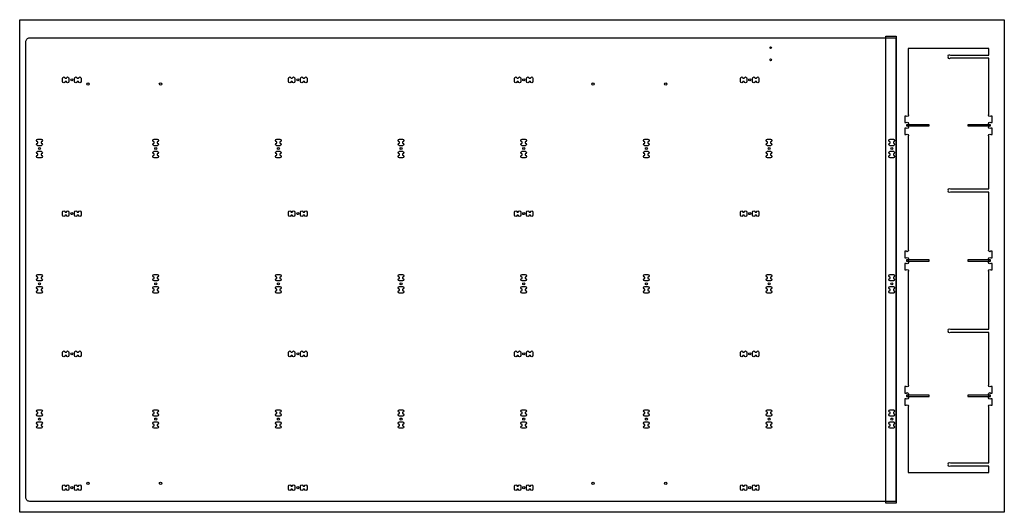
# Model space of a CAD drawing. Header units: millimetres. Extents: x 0 to 2440, y 0 to 1220.
import ezdxf

# ---------------------------------------------------------------- set-up
doc = ezdxf.new("R2010")
doc.units = ezdxf.units.MM
doc.header["$MEASUREMENT"] = 0
for name, color, linetype, true_color in [('Cutout', 3, 'Continuous', 0x00ff00), ('Material', 254, 'Continuous', 0xe6e6e6), ('Pocket 4', 5, 'Continuous', 0x0000ff), ('Pocket 9', 4, 'Continuous', 0x00ffff)]:
    doc.layers.add(name, color=color, linetype=linetype, true_color=true_color)

msp = doc.modelspace()

# ---------------------------------------------------------------- linework, layer by layer
at = {"layer": 'Cutout'}
for points in [[(2146.2, 1175), (2171.2, 1175), (2171.2, 27), (2146.2, 27), (25, 27, -0.414214), (15, 37), (15, 1165, -0.414214), (25, 1175)], [(2201.8, 98.4), (2401.8, 98.4), (2401.8, 114.4), (2306.3, 114.4, -0.899463), (2301.3, 118.4, -0.899463), (2306.3, 122.4), (2401.8, 122.4), (2401.8, 260.9, -1), (2406.3, 265.4), (2409.8, 265.4), (2409.8, 281.4), (2406.3, 281.4, -1), (2401.8, 285.9), (2401.8, 290.9, -1), (2406.3, 295.4), (2409.8, 295.4), (2409.8, 311.4), (2406.3, 311.4, -1), (2401.8, 315.9), (2401.8, 445.7), (2306.3, 445.7, -0.899463), (2301.3, 449.7, -0.899463), (2306.3, 453.7), (2401.8, 453.7), (2401.8, 595.9, -1), (2406.3, 600.4), (2409.8, 600.4), (2409.8, 616.4), (2406.3, 616.4, -1), (2401.8, 620.9), (2401.8, 625.9, -1), (2406.3, 630.4), (2409.8, 630.4), (2409.8, 646.4), (2406.3, 646.4, -1), (2401.8, 650.9), (2401.8, 793.1), (2306.3, 793.1, -0.899463), (2301.3, 797.1, -0.899463), (2306.3, 801.1), (2401.8, 801.1), (2401.8, 930.9, -1), (2406.3, 935.4), (2409.8, 935.4), (2409.8, 951.4), (2406.3, 951.4, -1), (2401.8, 955.9), (2401.8, 960.9, -1), (2406.3, 965.4), (2409.8, 965.4), (2409.8, 981.4), (2406.3, 981.4, -1), (2401.8, 985.9), (2401.8, 1124.4), (2306.3, 1124.4, -0.899463), (2301.3, 1128.4, -0.899463), (2306.3, 1132.4), (2401.8, 1132.4), (2401.8, 1148.4), (2201.8, 1148.4), (2201.8, 985.9, -1), (2197.2, 981.4), (2193.8, 981.4), (2193.8, 965.4), (2197.2, 965.4, -1), (2201.8, 960.9), (2201.8, 955.9, -1), (2197.2, 951.4), (2193.8, 951.4), (2193.8, 935.4), (2197.2, 935.4, -1), (2201.8, 930.9), (2201.8, 650.9, -1), (2197.2, 646.4), (2193.8, 646.4), (2193.8, 630.4), (2197.2, 630.4, -1), (2201.8, 625.9), (2201.8, 620.9, -1), (2197.2, 616.4), (2193.8, 616.4), (2193.8, 600.4), (2197.2, 600.4, -1), (2201.8, 595.9), (2201.8, 315.9, -1), (2197.2, 311.4), (2193.8, 311.4), (2193.8, 295.4), (2197.2, 295.4, -1), (2201.8, 290.9), (2201.8, 285.9, -1), (2197.2, 281.4), (2193.8, 281.4), (2193.8, 265.4), (2197.2, 265.4, -1), (2201.8, 260.9)], [(115.6, 1075, -1), (122, 1075), (122, 1067, -1), (115.6, 1067), (112.4, 1067, -1), (106, 1067), (106, 1075, -1), (112.4, 1075)], [(145.6, 1075, -1), (152, 1075), (152, 1067, -1), (145.6, 1067), (142.4, 1067, -1), (136, 1067), (136, 1075, -1), (142.4, 1075)], [(675.6, 1075, -1), (682, 1075), (682, 1067, -1), (675.6, 1067), (672.4, 1067, -1), (666, 1067), (666, 1075, -1), (672.4, 1075)], [(705.6, 1075, -1), (712, 1075), (712, 1067, -1), (705.6, 1067), (702.4, 1067, -1), (696, 1067), (696, 1075, -1), (702.4, 1075)], [(1235.6, 1075, -1), (1242, 1075), (1242, 1067, -1), (1235.6, 1067), (1232.4, 1067, -1), (1226, 1067), (1226, 1075, -1), (1232.4, 1075)], [(1265.6, 1075, -1), (1272, 1075), (1272, 1067, -1), (1265.6, 1067), (1262.4, 1067, -1), (1256, 1067), (1256, 1075, -1), (1262.4, 1075)], [(1795.6, 1075, -1), (1802, 1075), (1802, 1067, -1), (1795.6, 1067), (1792.4, 1067, -1), (1786, 1067), (1786, 1075, -1), (1792.4, 1075)], [(1822.4, 1067, -1), (1816, 1067), (1816, 1075, -1), (1822.4, 1075), (1825.6, 1075, -1), (1832, 1075), (1832, 1067, -1), (1825.6, 1067)], [(45, 908, -1), (45, 914.4), (45, 917.6, -1), (45, 924), (53, 924, -1), (53, 917.6), (53, 914.4, -1), (53, 908)], [(333, 908, -1), (333, 914.4), (333, 917.6, -1), (333, 924), (341, 924, -1), (341, 917.6), (341, 914.4, -1), (341, 908)], [(645, 924, -1), (645, 917.6), (645, 914.4, -1), (645, 908), (637, 908, -1), (637, 914.4), (637, 917.6, -1), (637, 924)], [(949, 924, -1), (949, 917.6), (949, 914.4, -1), (949, 908), (941, 908, -1), (941, 914.4), (941, 917.6, -1), (941, 924)], [(1245, 917.6, -1), (1245, 924), (1253, 924, -1), (1253, 917.6), (1253, 914.4, -1), (1253, 908), (1245, 908, -1), (1245, 914.4)], [(1549, 917.6, -1), (1549, 924), (1557, 924, -1), (1557, 917.6), (1557, 914.4, -1), (1557, 908), (1549, 908, -1), (1549, 914.4)], [(1853, 917.6, -1), (1853, 924), (1861, 924, -1), (1861, 917.6), (1861, 914.4, -1), (1861, 908), (1853, 908, -1), (1853, 914.4)], [(2157, 908, -1), (2157, 914.4), (2157, 917.6, -1), (2157, 924), (2165, 924, -1), (2165, 917.6), (2165, 914.4, -1), (2165, 908)], [(53, 894, -1), (53, 887.6), (53, 884.4, -1), (53, 878), (45, 878, -1), (45, 884.4), (45, 887.6, -1), (45, 894)], [(333, 887.6, -1), (333, 894), (341, 894, -1), (341, 887.6), (341, 884.4, -1), (341, 878), (333, 878, -1), (333, 884.4)], [(645, 894, -1), (645, 887.6), (645, 884.4, -1), (645, 878), (637, 878, -1), (637, 884.4), (637, 887.6, -1), (637, 894)], [(941, 887.6, -1), (941, 894), (949, 894, -1), (949, 887.6), (949, 884.4, -1), (949, 878), (941, 878, -1), (941, 884.4)], [(1245, 887.6, -1), (1245, 894), (1253, 894, -1), (1253, 887.6), (1253, 884.4, -1), (1253, 878), (1245, 878, -1), (1245, 884.4)], [(1549, 887.6, -1), (1549, 894), (1557, 894, -1), (1557, 887.6), (1557, 884.4, -1), (1557, 878), (1549, 878, -1), (1549, 884.4)], [(1853, 887.6, -1), (1853, 894), (1861, 894, -1), (1861, 887.6), (1861, 884.4, -1), (1861, 878), (1853, 878, -1), (1853, 884.4)], [(2165, 884.4, -1), (2165, 878), (2157, 878, -1), (2157, 884.4), (2157, 887.6, -1), (2157, 894), (2165, 894, -1), (2165, 887.6)], [(106, 743.7, -1), (112.4, 743.7), (115.6, 743.7, -1), (122, 743.7), (122, 735.7, -1), (115.6, 735.7), (112.4, 735.7, -1), (106, 735.7)], [(145.6, 743.7, -1), (152, 743.7), (152, 735.7, -1), (145.6, 735.7), (142.4, 735.7, -1), (136, 735.7), (136, 743.7, -1), (142.4, 743.7)], [(682, 735.7, -1), (675.6, 735.7), (672.4, 735.7, -1), (666, 735.7), (666, 743.7, -1), (672.4, 743.7), (675.6, 743.7, -1), (682, 743.7)], [(705.6, 743.7, -1), (712, 743.7), (712, 735.7, -1), (705.6, 735.7), (702.4, 735.7, -1), (696, 735.7), (696, 743.7, -1), (702.4, 743.7)], [(1242, 735.7, -1), (1235.6, 735.7), (1232.4, 735.7, -1), (1226, 735.7), (1226, 743.7, -1), (1232.4, 743.7), (1235.6, 743.7, -1), (1242, 743.7)], [(1265.6, 743.7, -1), (1272, 743.7), (1272, 735.7, -1), (1265.6, 735.7), (1262.4, 735.7, -1), (1256, 735.7), (1256, 743.7, -1), (1262.4, 743.7)], [(1802, 735.7, -1), (1795.6, 735.7), (1792.4, 735.7, -1), (1786, 735.7), (1786, 743.7, -1), (1792.4, 743.7), (1795.6, 743.7, -1), (1802, 743.7)], [(1822.4, 735.7, -1), (1816, 735.7), (1816, 743.7, -1), (1822.4, 743.7), (1825.6, 743.7, -1), (1832, 743.7), (1832, 735.7, -1), (1825.6, 735.7)], [(45, 582.6, -1), (45, 589), (53, 589, -1), (53, 582.6), (53, 579.4, -1), (53, 573), (45, 573, -1), (45, 579.4)], [(341, 589, -1), (341, 582.6), (341, 579.4, -1), (341, 573), (333, 573, -1), (333, 579.4), (333, 582.6, -1), (333, 589)], [(645, 589, -1), (645, 582.6), (645, 579.4, -1), (645, 573), (637, 573, -1), (637, 579.4), (637, 582.6, -1), (637, 589)], [(949, 589, -1), (949, 582.6), (949, 579.4, -1), (949, 573), (941, 573, -1), (941, 579.4), (941, 582.6, -1), (941, 589)], [(1245, 582.6, -1), (1245, 589), (1253, 589, -1), (1253, 582.6), (1253, 579.4, -1), (1253, 573), (1245, 573, -1), (1245, 579.4)], [(1549, 582.6, -1), (1549, 589), (1557, 589, -1), (1557, 582.6), (1557, 579.4, -1), (1557, 573), (1549, 573, -1), (1549, 579.4)], [(1853, 582.6, -1), (1853, 589), (1861, 589, -1), (1861, 582.6), (1861, 579.4, -1), (1861, 573), (1853, 573, -1), (1853, 579.4)], [(2165, 579.4, -1), (2165, 573), (2157, 573, -1), (2157, 579.4), (2157, 582.6, -1), (2157, 589), (2165, 589, -1), (2165, 582.6)], [(53, 559, -1), (53, 552.6), (53, 549.4, -1), (53, 543), (45, 543, -1), (45, 549.4), (45, 552.6, -1), (45, 559)], [(341, 549.4, -1), (341, 543), (333, 543, -1), (333, 549.4), (333, 552.6, -1), (333, 559), (341, 559, -1), (341, 552.6)], [(645, 549.4, -1), (645, 543), (637, 543, -1), (637, 549.4), (637, 552.6, -1), (637, 559), (645, 559, -1), (645, 552.6)], [(949, 549.4, -1), (949, 543), (941, 543, -1), (941, 549.4), (941, 552.6, -1), (941, 559), (949, 559, -1), (949, 552.6)], [(1253, 559, -1), (1253, 552.6), (1253, 549.4, -1), (1253, 543), (1245, 543, -1), (1245, 549.4), (1245, 552.6, -1), (1245, 559)], [(1557, 559, -1), (1557, 552.6), (1557, 549.4, -1), (1557, 543), (1549, 543, -1), (1549, 549.4), (1549, 552.6, -1), (1549, 559)], [(1861, 559, -1), (1861, 552.6), (1861, 549.4, -1), (1861, 543), (1853, 543, -1), (1853, 549.4), (1853, 552.6, -1), (1853, 559)], [(2157, 552.6, -1), (2157, 559), (2165, 559, -1), (2165, 552.6), (2165, 549.4, -1), (2165, 543), (2157, 543, -1), (2157, 549.4)], [(112.4, 388.3, -1), (106, 388.3), (106, 396.3, -1), (112.4, 396.3), (115.6, 396.3, -1), (122, 396.3), (122, 388.3, -1), (115.6, 388.3)], [(145.6, 396.3, -1), (152, 396.3), (152, 388.3, -1), (145.6, 388.3), (142.4, 388.3, -1), (136, 388.3), (136, 396.3, -1), (142.4, 396.3)], [(682, 388.3, -1), (675.6, 388.3), (672.4, 388.3, -1), (666, 388.3), (666, 396.3, -1), (672.4, 396.3), (675.6, 396.3, -1), (682, 396.3)], [(705.6, 396.3, -1), (712, 396.3), (712, 388.3, -1), (705.6, 388.3), (702.4, 388.3, -1), (696, 388.3), (696, 396.3, -1), (702.4, 396.3)], [(1242, 388.3, -1), (1235.6, 388.3), (1232.4, 388.3, -1), (1226, 388.3), (1226, 396.3, -1), (1232.4, 396.3), (1235.6, 396.3, -1), (1242, 396.3)], [(1265.6, 396.3, -1), (1272, 396.3), (1272, 388.3, -1), (1265.6, 388.3), (1262.4, 388.3, -1), (1256, 388.3), (1256, 396.3, -1), (1262.4, 396.3)], [(1802, 388.3, -1), (1795.6, 388.3), (1792.4, 388.3, -1), (1786, 388.3), (1786, 396.3, -1), (1792.4, 396.3), (1795.6, 396.3, -1), (1802, 396.3)], [(1822.4, 388.3, -1), (1816, 388.3), (1816, 396.3, -1), (1822.4, 396.3), (1825.6, 396.3, -1), (1832, 396.3), (1832, 388.3, -1), (1825.6, 388.3)], [(53, 244.4, -1), (53, 238), (45, 238, -1), (45, 244.4), (45, 247.6, -1), (45, 254), (53, 254, -1), (53, 247.6)], [(341, 254, -1), (341, 247.6), (341, 244.4, -1), (341, 238), (333, 238, -1), (333, 244.4), (333, 247.6, -1), (333, 254)], [(645, 254, -1), (645, 247.6), (645, 244.4, -1), (645, 238), (637, 238, -1), (637, 244.4), (637, 247.6, -1), (637, 254)], [(949, 254, -1), (949, 247.6), (949, 244.4, -1), (949, 238), (941, 238, -1), (941, 244.4), (941, 247.6, -1), (941, 254)], [(1245, 247.6, -1), (1245, 254), (1253, 254, -1), (1253, 247.6), (1253, 244.4, -1), (1253, 238), (1245, 238, -1), (1245, 244.4)], [(1549, 247.6, -1), (1549, 254), (1557, 254, -1), (1557, 247.6), (1557, 244.4, -1), (1557, 238), (1549, 238, -1), (1549, 244.4)], [(1853, 247.6, -1), (1853, 254), (1861, 254, -1), (1861, 247.6), (1861, 244.4, -1), (1861, 238), (1853, 238, -1), (1853, 244.4)], [(2165, 244.4, -1), (2165, 238), (2157, 238, -1), (2157, 244.4), (2157, 247.6, -1), (2157, 254), (2165, 254, -1), (2165, 247.6)], [(45, 208, -1), (45, 214.4), (45, 217.6, -1), (45, 224), (53, 224, -1), (53, 217.6), (53, 214.4, -1), (53, 208)], [(341, 214.4, -1), (341, 208), (333, 208, -1), (333, 214.4), (333, 217.6, -1), (333, 224), (341, 224, -1), (341, 217.6)], [(645, 214.4, -1), (645, 208), (637, 208, -1), (637, 214.4), (637, 217.6, -1), (637, 224), (645, 224, -1), (645, 217.6)], [(949, 214.4, -1), (949, 208), (941, 208, -1), (941, 214.4), (941, 217.6, -1), (941, 224), (949, 224, -1), (949, 217.6)], [(1253, 224, -1), (1253, 217.6), (1253, 214.4, -1), (1253, 208), (1245, 208, -1), (1245, 214.4), (1245, 217.6, -1), (1245, 224)], [(1557, 224, -1), (1557, 217.6), (1557, 214.4, -1), (1557, 208), (1549, 208, -1), (1549, 214.4), (1549, 217.6, -1), (1549, 224)], [(1861, 224, -1), (1861, 217.6), (1861, 214.4, -1), (1861, 208), (1853, 208, -1), (1853, 214.4), (1853, 217.6, -1), (1853, 224)], [(2157, 217.6, -1), (2157, 224), (2165, 224, -1), (2165, 217.6), (2165, 214.4, -1), (2165, 208), (2157, 208, -1), (2157, 214.4)], [(115.6, 65, -1), (122, 65), (122, 57, -1), (115.6, 57), (112.4, 57, -1), (106, 57), (106, 65, -1), (112.4, 65)], [(145.6, 65, -1), (152, 65), (152, 57, -1), (145.6, 57), (142.4, 57, -1), (136, 57), (136, 65, -1), (142.4, 65)], [(675.6, 65, -1), (682, 65), (682, 57, -1), (675.6, 57), (672.4, 57, -1), (666, 57), (666, 65, -1), (672.4, 65)], [(705.6, 65, -1), (712, 65), (712, 57, -1), (705.6, 57), (702.4, 57, -1), (696, 57), (696, 65, -1), (702.4, 65)], [(1235.6, 65, -1), (1242, 65), (1242, 57, -1), (1235.6, 57), (1232.4, 57, -1), (1226, 57), (1226, 65, -1), (1232.4, 65)], [(1265.6, 65, -1), (1272, 65), (1272, 57, -1), (1265.6, 57), (1262.4, 57, -1), (1256, 57), (1256, 65, -1), (1262.4, 65)], [(1795.6, 65, -1), (1802, 65), (1802, 57, -1), (1795.6, 57), (1792.4, 57, -1), (1786, 57), (1786, 65, -1), (1792.4, 65)], [(1822.4, 57, -1), (1816, 57), (1816, 65, -1), (1822.4, 65), (1825.6, 65, -1), (1832, 65), (1832, 57, -1), (1825.6, 57)]]:
    msp.add_lwpolyline(points, format="xyb", close=True, dxfattribs=at)
for centre, radius in [((1861, 1150.6), 2.1), ((1861, 1120.6), 2.1), ((129, 1071), 2.5), ((169, 1060.5), 3), ((349, 1060.5), 3), ((689, 1071), 2.5), ((1249, 1071), 2.5), ((1421, 1060.5), 3), ((1601, 1060.5), 3), ((1809, 1071), 2.5), ((49, 901), 2.5), ((337, 901), 2.5), ((641, 901), 2.5), ((945, 901), 2.5), ((1249, 901), 2.5), ((1553, 901), 2.5), ((1857, 901), 2.5), ((2161, 901), 2.5), ((129, 739.7), 2.5), ((689, 739.7), 2.5), ((1249, 739.7), 2.5), ((1809, 739.7), 2.5), ((49, 566), 2.5), ((337, 566), 2.5), ((641, 566), 2.5), ((945, 566), 2.5), ((1249, 566), 2.5), ((1553, 566), 2.5), ((1857, 566), 2.5), ((2161, 566), 2.5), ((129, 392.3), 2.5), ((689, 392.3), 2.5), ((1249, 392.3), 2.5), ((1809, 392.3), 2.5), ((49, 231), 2.5), ((337, 231), 2.5), ((641, 231), 2.5), ((945, 231), 2.5), ((1249, 231), 2.5), ((1553, 231), 2.5), ((1857, 231), 2.5), ((2161, 231), 2.5), ((169, 71.5), 3), ((349, 71.5), 3), ((1421, 71.5), 3), ((1601, 71.5), 3), ((129, 61), 2.5), ((689, 61), 2.5), ((1249, 61), 2.5), ((1809, 61), 2.5)]:
    msp.add_circle(centre, radius, dxfattribs=at)
at = {"layer": 'Material'}
msp.add_lwpolyline([(0, 1220), (2440, 1220), (2440, 0), (0, 0)], close=True, dxfattribs=at)
at = {"layer": 'Pocket 4'}
msp.add_lwpolyline([(2172.2, 23), (2146.2, 23), (2146.2, 1179), (2172.2, 1179)], close=True, dxfattribs=at)
at = {"layer": 'Pocket 9'}
for points in [[(2197.8, 956.9), (2253.8, 956.9), (2253.8, 959.9), (2197.8, 959.9)], [(2349.8, 956.9), (2405.7, 956.9), (2405.7, 959.9), (2349.8, 959.9)], [(2197.8, 621.9), (2253.8, 621.9), (2253.8, 624.9), (2197.8, 624.9)], [(2349.8, 621.9), (2405.7, 621.9), (2405.7, 624.9), (2349.8, 624.9)], [(2197.8, 286.9), (2253.8, 286.9), (2253.8, 289.9), (2197.8, 289.9)], [(2349.8, 286.9), (2405.7, 286.9), (2405.7, 289.9), (2349.8, 289.9)]]:
    msp.add_lwpolyline(points, close=True, dxfattribs=at)

doc.saveas('drawing.dxf')
